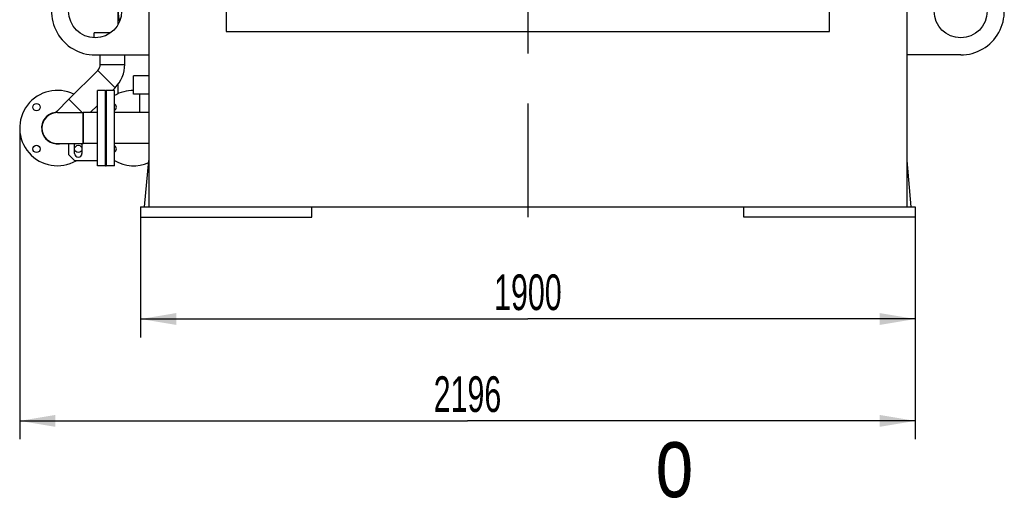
# Model space of a CAD drawing. Header units: millimetres. Extents: x 0 to 1189, y 0 to 841.
# Tile 58 of 135: x 150 to 247, y 402 to 449. Entities that reach past the tile are written whole.
import ezdxf
from ezdxf.enums import TextEntityAlignment as Align

# ---------------------------------------------------------------- set-up
doc = ezdxf.new("R2010")
doc.units = ezdxf.units.MM
doc.header["$LTSCALE"] = 65.395
doc.linetypes.add('CENTER', pattern=[0.6, 0.375, -0.075, 0.075, -0.075])
doc.layers.get('0').update_dxf_attribs({"linetype": 'CONTINUOUS'})
for name, color, linetype in [('25007_153200_25_ABL1607', 7, 'CONTINUOUS'), ('25007_153200_25_T1_PBL1663', 7, 'CONTINUOUS'), ('25007_153200_36_ABL1599', 7, 'CONTINUOUS'), ('25007_153200_36_T1_PBL1604', 7, 'CONTINUOUS'), ('25007_153200_36_T2_PBL1656', 7, 'CONTINUOUS'), ('25007_153200_36_T3_PBL1718', 7, 'CONTINUOUS'), ('25007_153200_36_T5_PBL2866', 7, 'CONTINUOUS'), ('25007_153701_21_PBL1596', 7, 'CONTINUOUS'), ('25097_000000_IMO-2_SKL_PBL1690', 7, 'CONTINUOUS'), ('25097_000000_IMO-2_SKL_PBL1704', 7, 'CONTINUOUS'), ('9M25C_GENSET_KPL_GRUNDRAHMEN_ABL1597', 7, 'CONTINUOUS'), ('9M25C_GENSET_KPL_GRUNDRAHMEN_T1_PBL1598', 7, 'CONTINUOUS'), ('9M25C_GENSET_KPL_VERROHRUNG_ABL1595', 7, 'CONTINUOUS'), ('BOGEN-S-2D-45-60_3X2_9_PBL1606', 7, 'CONTINUOUS'), ('BOGEN-S-2D-90-76_1X2_9_PBL1605', 7, 'CONTINUOUS'), ('BOGEN-S-2D-90-76_1X2_9_PBL1608', 7, 'CONTINUOUS'), ('BOGEN-S-3D-45-76_1X2_9_PBL1717', 7, 'CONTINUOUS'), ('DIN16182-BG100X63_PBL1678', 7, 'CONTINUOUS'), ('E1514-FF-DN65-PN16X2_PBL1603', 7, 'CONTINUOUS'), ('E1514-IBC_DN65PN40X2_PBL2865', 7, 'CONTINUOUS'), ('EN1092-1-01A-DN65_PN16-77_5_PBL1602', 7, 'CONTINUOUS'), ('EN1092-1-01A-DN65_PN16-77_5_PBL1631', 7, 'CONTINUOUS'), ('EN1092-1-01A-DN65_PN16-77_5_PBL2864', 7, 'CONTINUOUS'), ('N4011-F90_PBL1609', 7, 'CONTINUOUS'), ('rechts_6_VBL1589', 7, 'CONTINUOUS'), ('T-STUECK-S-76_1X2_9-60_3X2_9_PBL1600', 7, 'CONTINUOUS'), ('VT20CD-D16_186_1O2V3L4O_PBL1601', 7, 'CONTINUOUS')]:
    doc.layers.add(name, color=color, linetype=linetype)
doc.styles.get("Standard").update_dxf_attribs({"font": 'txt', "width": 0.6})
doc.dimstyles.new('DIMSTYLE_2', dxfattribs={"dimtxt": 3.5, "dimasz": 3.5, "dimexe": 1.8, "dimexo": 0, "dimgap": 0.875, "dimtad": 1, "dimdec": 0, "dimlfac": 25, "dimdsep": 46, "dimtxsty": 'Standard', "dimblk": '_FILLED', "dimblk1": '_FILLED', "dimblk2": '_FILLED', "dimcen": 0.09, "dimadec": 0, "dimazin": 0, "dimtp": 2, "dimtm": 2, "dimtfac": 1, "dimtdec": 0, "dimtofl": 0, "dimtmove": 0, "dimatfit": 3, "dimldrblk": '_FILLED', "dimfxl": 1, "dimtolj": 1, "dimarcsym": 0})
doc.dimstyles.new('DIMSTYLE_4', dxfattribs={"dimtxt": 3.5, "dimasz": 3.5, "dimexe": 1.8, "dimexo": 0, "dimgap": 0.875, "dimtad": 1, "dimlfac": 25, "dimdsep": 46, "dimtxsty": 'Standard', "dimblk": '_FILLED', "dimblk1": '_FILLED', "dimblk2": '_FILLED', "dimcen": 0.09, "dimadec": 0, "dimazin": 0, "dimtp": 1.2, "dimtm": 1.2, "dimtfac": 1, "dimtofl": 0, "dimtmove": 0, "dimatfit": 3, "dimldrblk": '_FILLED', "dimfxl": 1, "dimtolj": 1, "dimarcsym": 0})

# ---------------------------------------------------------------- blocks, each defined once
blk = doc.blocks.new('_FILLED')
at = {"color": 0, "linetype": 'ByBlock'}
blk.add_solid([(0, 0), (-1, 0.167), (-1, -0.167)], dxfattribs=at)
blk = doc.blocks.new('*D30')
at = {"color": 2, "linetype": 'Continuous'}
for p, q in [((162, 429.6), (162, 417.8)), ((238, 429.6), (238, 417.8)), ((162, 419.6), (200, 419.6)), ((238, 419.6), (200, 419.6))]:
    blk.add_line(p, q, dxfattribs=at)
at = {"color": 2, "linetype": 'Continuous', "xscale": 3.5, "yscale": 3.5, "zscale": 3.5, "rotation": 180}
blk.add_blockref('_FILLED', (162, 419.6), dxfattribs=at)
at = {"color": 2, "linetype": 'Continuous', "xscale": 3.5, "yscale": 3.5, "zscale": 3.5}
blk.add_blockref('_FILLED', (238, 419.6), dxfattribs=at)
at = {"color": 2, "linetype": 'Continuous', "width": 0.636905}
blk.add_text('1900', height=3.5, dxfattribs=at).set_placement((200, 420.475), align=Align.CENTER)
blk = doc.blocks.new('*D31')
at = {"color": 2, "linetype": 'Continuous'}
for p, q in [((150.14, 438.34), (150.14, 407.8)), ((238, 429.6), (238, 407.8)), ((150.14, 409.6), (194.07, 409.6)), ((238, 409.6), (194.07, 409.6))]:
    blk.add_line(p, q, dxfattribs=at)
at = {"color": 2, "linetype": 'Continuous', "xscale": 3.5, "yscale": 3.5, "zscale": 3.5, "rotation": 180}
blk.add_blockref('_FILLED', (150.14, 409.6), dxfattribs=at)
at = {"color": 2, "linetype": 'Continuous', "xscale": 3.5, "yscale": 3.5, "zscale": 3.5}
blk.add_blockref('_FILLED', (238, 409.6), dxfattribs=at)
at = {"color": 2, "linetype": 'Continuous', "width": 0.636905}
blk.add_text('2196', height=3.5, dxfattribs=at).set_placement((194.07, 410.475), align=Align.CENTER)
blk = doc.blocks.new('25007_153701_21_PBL1596', base_point=(157.197, 438.34))
at = {"layer": '25007_153701_21_PBL1596', "color": 7, "linetype": 'Continuous'}
for p, q in [((159.464, 441.54), (159.44, 441.54)), ((154.931, 436.784), (154.931, 435.74)), ((155.531, 435.849), (155.531, 436.729)), ((156.251, 436.729), (156.251, 435.849)), ((154.931, 435.74), (155.531, 435.14)), ((155.531, 435.14), (157.76, 435.14)), ((159.44, 435.14), (159.464, 435.14))]:
    blk.add_line(p, q, dxfattribs=at)
for centre, radius, start, end in [((153.84, 438.34), 1.9, 305.02999, 306.60476), ((155.891, 436.729), 0.36, 165.70117, 180), ((155.891, 436.729), 0.36, 0, 14.29883), ((155.891, 435.849), 0.36, 180, 360)]:
    blk.add_arc(centre, radius, start, end, dxfattribs=at)
blk = doc.blocks.new('T-STUECK-S-76_1X2_9-60_3X2_9_PBL1600', base_point=(154.89, 440.499))
at = {"layer": 'T-STUECK-S-76_1X2_9-60_3X2_9_PBL1600', "color": 7, "linetype": 'Continuous'}
for p, q in [((154.967, 441.173), (153.776, 439.981)), ((156.278, 439.862), (154.967, 441.173))]:
    blk.add_line(p, q, dxfattribs=at)
blk.add_arc((153.349, 440.408), 0.603, 284.78112, 314.99996, dxfattribs=at)
blk = doc.blocks.new('EN1092-1-01A-DN65_PN16-77_5_PBL1602', base_point=(158.16, 438.34))
at = {"layer": 'EN1092-1-01A-DN65_PN16-77_5_PBL1602', "color": 7, "linetype": 'Continuous'}
for p, q in [((158.56, 442.04), (157.76, 442.04)), ((157.76, 434.64), (157.76, 442.04)), ((158.56, 434.64), (158.56, 442.04)), ((158.56, 434.64), (157.76, 434.64))]:
    blk.add_line(p, q, dxfattribs=at)
blk = doc.blocks.new('25007_153200_36_T1_PBL1604', base_point=(157.06, 438.34))
at = {"layer": '25007_153200_36_T1_PBL1604', "color": 7, "linetype": 'Continuous'}
for p, q in [((157.76, 439.862), (156.36, 439.862)), ((156.36, 436.818), (156.36, 439.862)), ((157.76, 436.818), (156.36, 436.818))]:
    blk.add_line(p, q, dxfattribs=at)
blk = doc.blocks.new('BOGEN-S-2D-90-76_1X2_9_PBL1605', base_point=(155.1, 438.34))
at = {"layer": 'BOGEN-S-2D-90-76_1X2_9_PBL1605', "color": 7, "linetype": 'Continuous'}
for p, q in [((153.84, 439.862), (156.36, 439.862)), ((156.36, 439.862), (156.36, 436.818)), ((153.84, 436.818), (156.36, 436.818))]:
    blk.add_line(p, q, dxfattribs=at)
blk.add_arc((153.84, 438.34), 1.522, 90, 270, dxfattribs=at)
blk = doc.blocks.new('BOGEN-S-2D-45-60_3X2_9_PBL1606', base_point=(159.124, 443.443))
at = {"layer": 'BOGEN-S-2D-45-60_3X2_9_PBL1606', "color": 7, "linetype": 'Continuous'}
for p, q in [((158.04, 444.591), (160.452, 444.591)), ((157.796, 444.001), (159.501, 442.296))]:
    blk.add_line(p, q, dxfattribs=at)
for radius, start, end in [(0.834, 314.99989, 0.00011), (3.246, 314.99997, 0.00003)]:
    blk.add_arc((157.206, 444.591), radius, start, end, dxfattribs=at)
blk = doc.blocks.new('25007_153200_36_T2_PBL1656', base_point=(159.246, 445.055))
at = {"layer": '25007_153200_36_T2_PBL1656', "color": 7, "linetype": 'Continuous'}
for p, q in [((158.046, 444.591), (158.046, 445.52)), ((160.446, 444.591), (160.446, 445.52))]:
    blk.add_line(p, q, dxfattribs=at)
blk = doc.blocks.new('25007_153200_36_T3_PBL1718', base_point=(157.234, 441.929))
at = {"layer": '25007_153200_36_T3_PBL1718', "color": 7, "linetype": 'Continuous'}
for p, q in [((157.8, 443.997), (154.971, 441.168)), ((159.497, 442.3), (159.237, 442.04)), ((157.76, 440.563), (157.059, 439.862))]:
    blk.add_line(p, q, dxfattribs=at)
blk = doc.blocks.new('EN1092-1-01A-DN65_PN16-77_5_PBL2864', base_point=(154.485, 438.584))
at = {"layer": 'EN1092-1-01A-DN65_PN16-77_5_PBL2864', "color": 7, "linetype": 'Continuous'}
for centre in [(151.789, 440.391), (151.789, 436.289), (155.891, 436.289)]:
    blk.add_circle(centre, 0.36, dxfattribs=at)
for radius, start, end in [(3.7, 63.94962, 299.75531), (1.55, 97.38475, 277.34789)]:
    blk.add_arc((153.84, 438.34), radius, start, end, dxfattribs=at)
blk = doc.blocks.new('25007_153200_36_T5_PBL2866', base_point=(153.079, 438.34))
at = {"layer": '25007_153200_36_T5_PBL2866', "color": 7, "linetype": 'Continuous'}
for start, end in [(123.83511, 137.52326), (108.50624, 121.72089), (90.60067, 106.10722), (169.12601, 190.87399), (153.3845, 166.80864), (138.32443, 151.87538), (193.19136, 221.67557), (222.47674, 236.16489), (238.27911, 251.49376), (253.89278, 269.39933)]:
    blk.add_arc((153.84, 438.34), 1.522, start, end, dxfattribs=at)
blk = doc.blocks.new('25007_153200_36_ABL1599', base_point=(155.941, 440.08))
at = {"layer": '25007_153200_36_T1_PBL1604'}
blk.add_blockref('25007_153200_36_T1_PBL1604', (157.06, 438.34), dxfattribs=at)
at = {"layer": '25007_153200_36_T2_PBL1656'}
blk.add_blockref('25007_153200_36_T2_PBL1656', (159.246, 445.055), dxfattribs=at)
at = {"layer": '25007_153200_36_T3_PBL1718'}
blk.add_blockref('25007_153200_36_T3_PBL1718', (157.234, 441.929), dxfattribs=at)
at = {"layer": '25007_153200_36_T5_PBL2866'}
blk.add_blockref('25007_153200_36_T5_PBL2866', (153.079, 438.34), dxfattribs=at)
at = {"layer": 'BOGEN-S-2D-45-60_3X2_9_PBL1606'}
blk.add_blockref('BOGEN-S-2D-45-60_3X2_9_PBL1606', (159.124, 443.443), dxfattribs=at)
at = {"layer": 'BOGEN-S-2D-90-76_1X2_9_PBL1605'}
blk.add_blockref('BOGEN-S-2D-90-76_1X2_9_PBL1605', (155.1, 438.34), dxfattribs=at)
at = {"layer": 'EN1092-1-01A-DN65_PN16-77_5_PBL1602'}
blk.add_blockref('EN1092-1-01A-DN65_PN16-77_5_PBL1602', (158.16, 438.34), dxfattribs=at)
at = {"layer": 'EN1092-1-01A-DN65_PN16-77_5_PBL2864'}
blk.add_blockref('EN1092-1-01A-DN65_PN16-77_5_PBL2864', (154.485, 438.584), dxfattribs=at)
at = {"layer": 'T-STUECK-S-76_1X2_9-60_3X2_9_PBL1600'}
blk.add_blockref('T-STUECK-S-76_1X2_9-60_3X2_9_PBL1600', (154.89, 440.499), dxfattribs=at)
blk = doc.blocks.new('VT20CD-D16_186_1O2V3L4O_PBL1601', base_point=(160.721, 442.9))
at = {"layer": 'VT20CD-D16_186_1O2V3L4O_PBL1601', "color": 7, "linetype": 'Continuous'}
for p, q in [((159.754, 451.16), (158.72, 451.16)), ((158.72, 449.96), (158.72, 451.16)), ((159.798, 449.96), (158.72, 449.96)), ((159.798, 449.86), (159.798, 449.96)), ((162.8, 443.48), (161.32, 443.48)), ((161.32, 441.68), (161.32, 443.48)), ((159.44, 442.04), (158.64, 442.04)), ((158.64, 434.64), (158.64, 442.04)), ((159.44, 434.64), (159.44, 442.04)), ((162.8, 441.68), (161.32, 441.68)), ((162.8, 439.862), (159.44, 439.862)), ((162.8, 436.818), (159.44, 436.818)), ((159.44, 434.64), (158.64, 434.64))]:
    blk.add_line(p, q, dxfattribs=at)
for centre, radius, start, end in [((164.36, 449.86), 4.562, 180, 193.2294), ((161.32, 438.34), 3.7, 90, 120.56189), ((161.32, 438.34), 3.7, 135.61042, 135.67695), ((159.269, 440.391), 0.36, 298.4362, 61.5638), ((161.32, 438.34), 3.7, 224.32305, 224.38958), ((159.269, 436.289), 0.36, 298.4362, 61.5638), ((161.32, 438.34), 3.7, 239.43811, 293.62748)]:
    blk.add_arc(centre, radius, start, end, dxfattribs=at)
for points, knots in [([(159.798, 449.96), (159.821, 450.017), (159.888, 450.212), (159.921, 450.417), (159.921, 450.56)], [0, 0, 0, 0, 0.302467, 1, 1, 1, 1]), ([(159.921, 450.56), (159.921, 450.597), (159.916, 450.731), (159.891, 450.865), (159.865, 450.959)], [0, 0, 0, 0, 0.271498, 1, 1, 1, 1])]:
    blk.add_open_spline(points, degree=3, knots=knots, dxfattribs=at)
blk = doc.blocks.new('E1514-FF-DN65-PN16X2_PBL1603', base_point=(158.6, 438.34))
at = {"layer": 'E1514-FF-DN65-PN16X2_PBL1603', "color": 7, "linetype": 'Continuous'}
for p, q in [((158.56, 442.04), (158.64, 442.04)), ((158.56, 442.04), (158.56, 434.64)), ((158.64, 442.04), (158.64, 434.64)), ((158.56, 434.64), (158.64, 434.64))]:
    blk.add_line(p, q, dxfattribs=at)
blk = doc.blocks.new('BOGEN-S-2D-90-76_1X2_9_PBL1608', base_point=(159.13, 455.863))
at = {"layer": 'BOGEN-S-2D-90-76_1X2_9_PBL1608', "color": 7, "linetype": 'Continuous'}
for p, q in [((159.798, 457.125), (158.462, 455.789)), ((158.462, 455.789), (159.651, 454.6))]:
    blk.add_line(p, q, dxfattribs=at)
blk = doc.blocks.new('EN1092-1-01A-DN65_PN16-77_5_PBL1631', base_point=(157.262, 459.752))
at = {"layer": 'EN1092-1-01A-DN65_PN16-77_5_PBL1631', "color": 7, "linetype": 'Continuous'}
for p, q in [((154.725, 460.152), (159.798, 460.152)), ((154.725, 459.352), (154.725, 460.152)), ((154.725, 459.352), (159.798, 459.352))]:
    blk.add_line(p, q, dxfattribs=at)
blk = doc.blocks.new('25007_153200_25_T1_PBL1663', base_point=(159.798, 445.784))
at = {"layer": '25007_153200_25_T1_PBL1663', "color": 7, "linetype": 'Continuous'}
for p, q in [((159.798, 448.515), (159.798, 449.86)), ((159.798, 441.709), (159.798, 442.657))]:
    blk.add_line(p, q, dxfattribs=at)
blk = doc.blocks.new('BOGEN-S-3D-45-76_1X2_9_PBL1717', base_point=(158.355, 457.513))
at = {"layer": 'BOGEN-S-3D-45-76_1X2_9_PBL1717', "color": 7, "linetype": 'Continuous'}
blk.add_line((159.798, 457.125), (158.462, 455.789), dxfattribs=at)
blk.add_arc((162.225, 459.552), 5.322, 183.38641, 225.00002, dxfattribs=at)
blk = doc.blocks.new('25007_153200_25_ABL1607', base_point=(157.262, 450.93))
at = {"layer": '25007_153200_25_T1_PBL1663'}
blk.add_blockref('25007_153200_25_T1_PBL1663', (159.798, 445.784), dxfattribs=at)
at = {"layer": 'BOGEN-S-2D-90-76_1X2_9_PBL1608'}
blk.add_blockref('BOGEN-S-2D-90-76_1X2_9_PBL1608', (159.13, 455.863), dxfattribs=at)
at = {"layer": 'BOGEN-S-3D-45-76_1X2_9_PBL1717'}
blk.add_blockref('BOGEN-S-3D-45-76_1X2_9_PBL1717', (158.355, 457.513), dxfattribs=at)
at = {"layer": 'EN1092-1-01A-DN65_PN16-77_5_PBL1631'}
blk.add_blockref('EN1092-1-01A-DN65_PN16-77_5_PBL1631', (157.262, 459.752), dxfattribs=at)
blk = doc.blocks.new('DIN16182-BG100X63_PBL1678', base_point=(161.94, 440.771))
at = {"layer": 'DIN16182-BG100X63_PBL1678', "color": 7, "linetype": 'Continuous'}
blk.add_line((161.94, 439.862), (161.94, 441.68), dxfattribs=at)
blk = doc.blocks.new('E1514-IBC_DN65PN40X2_PBL2865', base_point=(154.458, 438.347))
at = {"layer": 'E1514-IBC_DN65PN40X2_PBL2865', "color": 7, "linetype": 'Continuous'}
blk.add_arc((153.84, 438.34), 1.54, 101.36, 277.97688, dxfattribs=at)
blk = doc.blocks.new('9M25C_GENSET_KPL_VERROHRUNG_ABL1595', base_point=(195.075, 468.57))
at = {"layer": '25007_153200_25_ABL1607'}
blk.add_blockref('25007_153200_25_ABL1607', (157.262, 450.93), dxfattribs=at)
at = {"layer": '25007_153200_36_ABL1599'}
blk.add_blockref('25007_153200_36_ABL1599', (155.941, 440.08), dxfattribs=at)
at = {"layer": '25007_153701_21_PBL1596'}
blk.add_blockref('25007_153701_21_PBL1596', (157.197, 438.34), dxfattribs=at)
at = {"layer": 'DIN16182-BG100X63_PBL1678'}
blk.add_blockref('DIN16182-BG100X63_PBL1678', (161.94, 440.771), dxfattribs=at)
at = {"layer": 'E1514-FF-DN65-PN16X2_PBL1603'}
blk.add_blockref('E1514-FF-DN65-PN16X2_PBL1603', (158.6, 438.34), dxfattribs=at)
at = {"layer": 'E1514-IBC_DN65PN40X2_PBL2865'}
blk.add_blockref('E1514-IBC_DN65PN40X2_PBL2865', (154.458, 438.347), dxfattribs=at)
at = {"layer": 'VT20CD-D16_186_1O2V3L4O_PBL1601'}
blk.add_blockref('VT20CD-D16_186_1O2V3L4O_PBL1601', (160.721, 442.9), dxfattribs=at)
blk = doc.blocks.new('9M25C_GENSET_KPL_GRUNDRAHMEN_T1_PBL1598', base_point=(200, 445.6))
at = {"layer": '9M25C_GENSET_KPL_GRUNDRAHMEN_T1_PBL1598', "color": 7, "linetype": 'Continuous'}
for p, q in [((162, 461.6), (176.318, 461.6)), ((162, 461.6), (162, 459.8)), ((172, 461.6), (172, 459.8)), ((238, 461.6), (223.682, 461.6)), ((228, 461.6), (228, 459.8)), ((238, 459.8), (238, 461.6)), ((162, 459.8), (162.8, 459.8)), ((162.8, 459.8), (162.8, 430.6)), ((170.4, 459.8), (177.822, 459.8)), ((170.4, 459.8), (170.4, 447.8)), ((229.6, 459.8), (222.178, 459.8)), ((229.6, 447.8), (229.6, 459.8)), ((237.2, 459.8), (238, 459.8)), ((237.2, 430.6), (237.2, 459.8)), ((162.8, 458.3), (162.08, 458.3)), ((162.08, 453.9), (162.08, 458.3)), ((237.2, 458.3), (237.92, 458.3)), ((237.92, 458.3), (237.92, 453.9)), ((162.8, 453.871), (157.713, 454.077)), ((237.2, 453.871), (242.287, 454.077)), ((170.4, 447.8), (229.6, 447.8)), ((157.54, 445.52), (162.8, 445.52)), ((242.46, 445.52), (237.2, 445.52)), ((162.4, 430.6), (162.8, 435.172)), ((237.6, 430.6), (237.2, 435.172)), ((162, 430.6), (238, 430.6)), ((162, 430.6), (162, 429.6)), ((178.8, 429.6), (178.8, 430.6)), ((221.2, 429.6), (221.2, 430.6)), ((238, 430.6), (238, 429.6)), ((162, 429.6), (178.8, 429.6)), ((238, 429.6), (221.2, 429.6))]:
    blk.add_line(p, q, dxfattribs=at)
for centre in [(157.54, 449.8), (242.46, 449.8)]:
    blk.add_circle(centre, 2.6, dxfattribs=at)
for centre, start, end in [((157.54, 449.8), 87.68755, 270), ((242.46, 449.8), 270, 92.31245)]:
    blk.add_arc(centre, 4.28, start, end, dxfattribs=at)
blk = doc.blocks.new('25097_000000_IMO-2_SKL_PBL1704', base_point=(200, 463.2))
at = {"layer": '25097_000000_IMO-2_SKL_PBL1704', "color": 40, "linetype": 'Continuous'}
for p, q in [((174, 461.6), (174, 464.8)), ((226, 461.6), (226, 463))]:
    blk.add_line(p, q, dxfattribs=at)
blk = doc.blocks.new('9M25C_GENSET_KPL_GRUNDRAHMEN_ABL1597', base_point=(200, 447.2))
at = {"layer": '25097_000000_IMO-2_SKL_PBL1704'}
blk.add_blockref('25097_000000_IMO-2_SKL_PBL1704', (200, 463.2), dxfattribs=at)
at = {"layer": '9M25C_GENSET_KPL_GRUNDRAHMEN_T1_PBL1598'}
blk.add_blockref('9M25C_GENSET_KPL_GRUNDRAHMEN_T1_PBL1598', (200, 445.6), dxfattribs=at)
blk = doc.blocks.new('N4011-F90_PBL1609', base_point=(158.238, 447.437))
at = {"layer": 'N4011-F90_PBL1609', "color": 7, "linetype": 'Continuous'}
for p in [(159.03, 447.671), (157.446, 447.203)]:
    blk.add_line(p, (157.446, 447.671), dxfattribs=at)
blk = doc.blocks.new('25097_000000_IMO-2_SKL_PBL1690', base_point=(199.844, 512.257))
at = {"layer": '25097_000000_IMO-2_SKL_PBL1690', "color": 2, "linetype": 'CENTER'}
blk.add_line((200, 480), (200, 429.6), dxfattribs=at)
blk = doc.blocks.new('RECHTS_6_VBL1589', base_point=(195.46, 512.257))
at = {"layer": '25097_000000_IMO-2_SKL_PBL1690'}
blk.add_blockref('25097_000000_IMO-2_SKL_PBL1690', (199.844, 512.257), dxfattribs=at)
at = {"layer": '9M25C_GENSET_KPL_GRUNDRAHMEN_ABL1597'}
blk.add_blockref('9M25C_GENSET_KPL_GRUNDRAHMEN_ABL1597', (200, 447.2), dxfattribs=at)
at = {"layer": '9M25C_GENSET_KPL_VERROHRUNG_ABL1595'}
blk.add_blockref('9M25C_GENSET_KPL_VERROHRUNG_ABL1595', (195.075, 468.57), dxfattribs=at)
at = {"layer": 'N4011-F90_PBL1609'}
blk.add_blockref('N4011-F90_PBL1609', (158.238, 447.437), dxfattribs=at)

msp = doc.modelspace()

# ---------------------------------------------------------------- block references
at = {"layer": 'rechts_6_VBL1589'}
msp.add_blockref('RECHTS_6_VBL1589', (195.46, 512.25684), dxfattribs=at)

# ---------------------------------------------------------------- texts
at = {"color": 2, "linetype": 'Continuous', "width": 0.714286}
msp.add_text('o', height=7, dxfattribs=at).set_placement((212.51827, 402.12492))

# ---------------------------------------------------------------- dimensions: what is measured, and where the dimension line sits
at = {"color": 2, "linetype": 'Continuous'}
dim = msp.add_linear_dim(base=(238, 409.6), p1=(150.1400000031, 438.34), p2=(238, 429.6), dimstyle='DIMSTYLE_2', dxfattribs=at)
dim.commit()
dim.dimension.update_dxf_attribs({"geometry": '*D31', "text_midpoint": (193.7366607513, 409.6), "dimtype": 160})
dim = msp.add_linear_dim(base=(162, 419.6), p1=(238, 429.6), p2=(162, 429.6), angle=180, dimstyle='DIMSTYLE_4', dxfattribs=at)
dim.commit()
dim.dimension.update_dxf_attribs({"geometry": '*D30', "text_midpoint": (199.66667, 419.6), "dimtype": 160})

doc.saveas('drawing.dxf')
